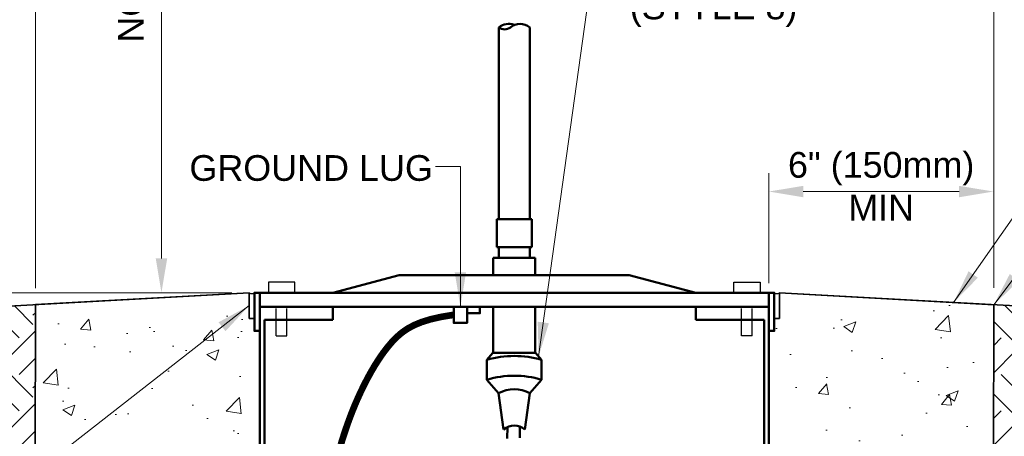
# Model space of a CAD drawing. Header units: inches. Extents: x 0 to 21.3, y 0 to 11.
# Tile 4 of 7: x 2 to 5.6, y 7.2 to 8.8. Entities that reach past the tile are written whole.
import ezdxf

# ---------------------------------------------------------------- set-up
doc = ezdxf.new("R2010")
doc.units = ezdxf.units.IN
doc.header["$LTSCALE"] = 0.375
doc.header["$MEASUREMENT"] = 0
doc.header["$PDSIZE"] = 2
doc.linetypes.add('HIDDEN2', pattern=[0.1875, 0.125, -0.0625])
doc.layers.get('DEFPOINTS').update_dxf_attribs({"linetype": 'CONTINUOUS'})
for name, color, linetype, lineweight in [('C-RUNW-SHLD', 6, 'CONTINUOUS', 35), ('E-AFLD-CIRC-SERS', 203, 'CONTINUOUS', 50), ('E-AFLD-LITE-RUNW', 203, 'CONTINUOUS', 50), ('E-GRND-EQUI', 83, 'CONTINUOUS', 50), ('G-ANNO-PATT', 252, 'CONTINUOUS', 18), ('S-FSTN-MISC', 13, 'CONTINUOUS', 25), ('S-JNTS-EXPJ', 124, 'CONTINUOUS', 25), ('S-SLAB-EDGE', 41, 'CONTINUOUS', 35)]:
    doc.layers.add(name, color=color, linetype=linetype, lineweight=lineweight)
doc.layers.add('G-ANNO-DIMS', color=7, linetype='CONTINUOUS')
doc.layers.add('G-ANNO-TEXT', color=7, linetype='CONTINUOUS')
doc.styles.add('01-E-BLDG-1_1', font='arial.ttf', dxfattribs={"height": 0.09375})
doc.dimstyles.new('01-E-BLDG-1_1', dxfattribs={"dimtxt": 0.09375, "dimasz": 0.125, "dimexe": 0.0625, "dimexo": 0.0625, "dimgap": 0.0625, "dimtad": 1, "dimdec": 4, "dimzin": 3, "dimdsep": 46, "dimlunit": 4, "dimtxsty": '01-E-BLDG-1_1', "dimcen": 0.0625, "dimclrd": 1, "dimclre": 1, "dimclrt": 256, "dimazin": 0, "dimtfac": 1, "dimtdec": 4, "dimtmove": 1, "dimatfit": 3, "dimfxl": 1, "dimfrac": 2, "dimtolj": 1, "dimtzin": 3, "dimlwd": 0, "dimlwe": 0, "dimarcsym": 0})
pattern_1 = [(45, (-0.29984, 0), (3e-17, 0.265165), [0.1875, -0.1875]), (45, (-0.34956, 0.04972), (3e-17, 0.265165), [0.1875, -0.1875]), (45, (-0.39928, 0.09944), (3e-17, 0.265165), [0.1875, -0.1875]), (135, (-0.39928, 0.13258), (-0.265165, 6e-17), [0.1875, -0.1875]), (135, (-0.34956, 0.1823), (-0.265165, 6e-17), [0.1875, -0.1875]), (135, (-0.29984, 0.23202), (-0.265165, 6e-17), [0.1875, -0.1875])]
pattern_2 = [(50, (-0.29984, 0), (0.448288, -0.03922), [0.046875, -0.515625]), (355, (-0.29984, 0), (-0.08672, 0.47012), [0.0375, -0.4125]), (100.4514, (-0.2625, -0.00327), (0.361568, 0.4309), [0.039838, -0.438214]), (46.184, (-0.29984, 0.125), (0.667026, -0.10345), [0.070312, -0.773437]), (96.636, (-0.24425, 0.1164), (0.584164, 0.608824), [0.059756, -0.65732]), (351.184, (-0.29984, 0.125), (0.584164, 0.608824), [0.05625, -0.61875]), (21, (-0.23734, 0.09375), (0.373067, -0.251637), [0.046875, -0.515625]), (326, (-0.23734, 0.09375), (0.152072, 0.453219), [0.0375, -0.4125]), (71.4514, (-0.20625, 0.0728), (0.525139, 0.201582), [0.039838, -0.438214]), (37.5, (-0.29984, 0), (0.0076, 0.2080587), [0, -0.4075, 0, -0.41875, 0, -0.4140625]), (7.5, (-0.29984, 0), (0.1644185, 0.2465073), [0, -0.23875, 0, -0.398125, 0, -0.1578125]), (327.5, (-0.43921, 0), (0.333639, -0.0140968), [0, -0.15625, 0, -0.4875, 0, -0.646875]), (317.5, (-0.50171, 0), (0.364491, 0.062566), [0, -0.203125, 0, -0.32375, 0, -0.459375])]

# ---------------------------------------------------------------- blocks, each defined once
blk = doc.blocks.new('*D1')
at = {"layer": 'DEFPOINTS', "color": 0, "transparency": 16777216}
for p in [(4.7701, 8.209), (5.5887, 8.209), (5.5887, 8.1414)]:
    blk.add_point(p, dxfattribs=at)
at = {"layer": 'G-ANNO-DIMS', "color": 1, "lineweight": 0, "transparency": 16777216}
blk.add_line((4.8951, 8.1414), (5.4637, 8.1414), dxfattribs=at)
at = {"layer": 'G-ANNO-DIMS', "color": 1, "transparency": 16777216}
for points in [[(4.8951, 8.1622), (4.8951, 8.1206), (4.7701, 8.1414)], [(5.4637, 8.1622), (5.4637, 8.1206), (5.5887, 8.1414)]]:
    blk.add_solid(points, dxfattribs=at)
at = {"layer": 'G-ANNO-DIMS', "transparency": 16777216, "insert": (5.1794, 8.1607), "char_height": 0.09375, "attachment_point": 5, "style": '01-E-BLDG-1_1'}
blk.add_mtext('\\A1;6" (150mm)\\PMIN', dxfattribs=at)
blk = doc.blocks.new('*D2')
at = {"layer": 'DEFPOINTS', "color": 0, "transparency": 16777216}
for p in [(1.5216, 7.7723), (2.8751, 7.7723), (1.5216, 7.6965)]:
    blk.add_point(p, dxfattribs=at)
at = {"layer": 'G-ANNO-DIMS', "color": 1, "lineweight": 0, "transparency": 16777216}
for p, q in [((1.5216, 7.8973), (1.5216, 9.2747)), ((2.8126, 7.7723), (1.4591, 7.7723)), ((1.5216, 7.6965), (1.5216, 7.7723)), ((1.5216, 7.5715), (1.5216, 7.4465))]:
    blk.add_line(p, q, dxfattribs=at)
at = {"layer": 'G-ANNO-DIMS', "color": 1, "transparency": 16777216}
for points in [[(1.5008, 7.8973), (1.5424, 7.8973), (1.5216, 7.7723)], [(1.5008, 7.5715), (1.5424, 7.5715), (1.5216, 7.6965)]]:
    blk.add_solid(points, dxfattribs=at)
at = {"layer": 'G-ANNO-DIMS', "transparency": 16777216, "insert": (1.3976, 8.6485), "char_height": 0.09375, "width": 1.233075, "attachment_point": 5, "rotation": 90, "style": '01-E-BLDG-1_1'}
blk.add_mtext('\\A1;1" (25mm) CROWN', dxfattribs=at)
blk = doc.blocks.new('*D3')
at = {"layer": 'DEFPOINTS', "color": 0, "transparency": 16777216}
for p in [(2.5556, 10.0706), (3.8419, 10.0706), (2.8751, 7.7723)]:
    blk.add_point(p, dxfattribs=at)
at = {"layer": 'G-ANNO-DIMS', "color": 1, "lineweight": 0, "transparency": 16777216}
for p, q in [((3.7794, 10.0706), (2.4931, 10.0706)), ((2.5556, 7.8973), (2.5556, 9.9456))]:
    blk.add_line(p, q, dxfattribs=at)
at = {"layer": 'G-ANNO-DIMS', "color": 1, "transparency": 16777216}
for points in [[(2.5348, 9.9456), (2.5765, 9.9456), (2.5556, 10.0706)], [(2.5348, 7.8973), (2.5765, 7.8973), (2.5556, 7.7723)]]:
    blk.add_solid(points, dxfattribs=at)
at = {"layer": 'G-ANNO-DIMS', "transparency": 16777216, "insert": (2.4446, 8.9214), "char_height": 0.09375, "attachment_point": 5, "rotation": 90, "style": '01-E-BLDG-1_1'}
blk.add_mtext('\\A1;NOTE 1', dxfattribs=at)
blk = doc.blocks.new('*D4')
at = {"layer": 'DEFPOINTS', "color": 0, "transparency": 16777216}
for p in [(5.59, 10.3894), (2.0963, 7.7268), (5.59, 7.728)]:
    blk.add_point(p, dxfattribs=at)
at = {"layer": 'G-ANNO-DIMS', "color": 1, "lineweight": 0, "transparency": 16777216}
for p, q in [((2.0963, 7.7893), (2.0963, 10.4519)), ((5.59, 7.7905), (5.59, 10.4519)), ((2.2213, 10.3894), (5.465, 10.3894))]:
    blk.add_line(p, q, dxfattribs=at)
at = {"layer": 'G-ANNO-DIMS', "color": 1, "transparency": 16777216}
for points in [[(2.2213, 10.4102), (2.2213, 10.3686), (2.0963, 10.3894)], [(5.465, 10.4102), (5.465, 10.3686), (5.59, 10.3894)]]:
    blk.add_solid(points, dxfattribs=at)

msp = doc.modelspace()

# ---------------------------------------------------------------- hatches: boundary and pattern name
at = {"layer": 'G-ANNO-PATT'}
h = msp.add_hatch(dxfattribs=at)
h.set_pattern_fill('AR-CONC', color=256, scale=0.0625)
h.set_pattern_definition(pattern_2)
edge = h.paths.add_edge_path()
edge.add_line((2.09509, 4.63019), (2.54699, 4.63019))
edge.add_line((2.54699, 4.63019), (2.54699, 4.65194))
edge.add_line((2.54699, 4.65194), (2.89692, 4.65194))
edge.add_arc((2.89692, 4.6688), 0.01686, 270, 360)
edge.add_line((2.91378, 4.6688), (2.91378, 6.91728))
edge.add_arc((2.89434, 6.91728), 0.01944, 0, 90)
edge.add_line((2.89434, 6.93672), (2.79714, 6.93672))
edge.add_line((2.79714, 6.93672), (2.79714, 6.99504))
edge.add_line((2.79714, 6.99504), (2.89434, 6.99504))
edge.add_arc((2.89434, 7.01448), 0.01944, 270, 360)
edge.add_line((2.91378, 7.01448), (2.91378, 7.63297))
edge.add_line((2.91378, 7.63297), (2.89444, 7.63297))
edge.add_line((2.89444, 7.63297), (2.89444, 7.67801))
edge.add_line((2.89444, 7.67801), (2.8751, 7.67801))
edge.add_line((2.8751, 7.67801), (2.8751, 7.77228))
edge.add_line((2.8751, 7.77228), (2.09626, 7.72678))
edge.add_line((2.09626, 7.72678), (2.09509, 4.63019))
h = msp.add_hatch(dxfattribs=at)
h.set_pattern_fill('AR-CONC', color=256, scale=0.0625)
h.set_pattern_definition(pattern_2)
edge = h.paths.add_edge_path()
edge.add_line((5.58871, 4.63019), (4.80036, 4.63019))
edge.add_line((4.80036, 4.63019), (4.80036, 4.65919))
edge.add_arc((4.77012, 4.65919), 0.03024, 0, 90)
edge.add_line((4.77012, 4.68943), (4.77012, 6.91728))
edge.add_arc((4.78947, 6.91737), 0.01936, 89.75244, 180.24756, ccw=False)
edge.add_line((4.78956, 6.93672), (4.88675, 6.93672))
edge.add_line((4.88675, 6.93672), (4.88675, 6.99504))
edge.add_line((4.88675, 6.99504), (4.78956, 6.99504))
edge.add_arc((4.78956, 7.01448), 0.01944, 180, 270, ccw=False)
edge.add_line((4.77012, 7.01448), (4.77012, 7.63297))
edge.add_line((4.77012, 7.63297), (4.78945, 7.63297))
edge.add_line((4.78945, 7.63297), (4.78945, 7.67801))
edge.add_line((4.78945, 7.67801), (4.80879, 7.67801))
edge.add_line((4.80879, 7.67801), (4.80879, 7.77228))
edge.add_line((4.80879, 7.77228), (5.58998, 7.72797))
edge.add_line((5.58998, 7.72797), (5.58871, 4.63019))
h = msp.add_hatch(dxfattribs=at)
h.set_pattern_fill('EARTH', color=256, scale=0.75, angle=45, style=0)
h.set_pattern_definition(pattern_1)
edge = h.paths.add_edge_path()
edge.add_arc((4.37509, 3.23114), 0.67188, 175.67949, 225.72881, ccw=False)
edge.add_line((3.70512, 3.28176), (2.09509, 3.28131))
edge.add_line((2.09509, 3.28131), (2.09509, 4.2628))
edge.add_line((2.09509, 4.2628), (1.54064, 4.2628))
edge.add_arc((1.62487, 4.35454), 0.12454, 179.86823, 227.44378, ccw=False)
edge.add_line((1.50033, 4.35483), (1.32245, 4.35483))
edge.add_arc((1.33131, 4.36333), 0.01228, 145.44881, 223.80672, ccw=False)
edge.add_arc((1.33131, 4.37727), 0.01228, 136.19318, 214.55121, ccw=False)
edge.add_line((1.32245, 4.38577), (1.50431, 4.38577))
edge.add_arc((1.62487, 4.35454), 0.12454, 132.41422, 165.48081, ccw=False)
edge.add_arc((1.62487, 4.53844), 0.12454, 132.55622, 227.58578, ccw=False)
edge.add_line((1.54064, 4.63019), (2.09509, 4.63019))
edge.add_line((2.09509, 4.63019), (2.09509, 6.45905))
edge.add_line((2.09509, 6.45905), (2.09626, 7.72678))
edge.add_line((2.09626, 7.72678), (1.52159, 7.69655))
edge.add_line((1.52159, 7.69655), (0.80759, 7.69655))
edge.add_line((0.80759, 7.69655), (0.84585, 7.40495))
edge.add_line((0.84585, 7.40495), (1.88062, 7.4015))
edge.add_line((1.88062, 7.4015), (1.89621, 4.77821))
edge.add_line((1.89621, 4.77821), (1.56235, 4.77347))
edge.add_line((1.56235, 4.77347), (1.25034, 4.59639))
edge.add_line((1.25034, 4.59639), (1.2685, 4.18293))
edge.add_line((1.2685, 4.18293), (1.92354, 4.11269))
edge.add_line((1.92354, 4.11269), (2.02058, 2.91319))
edge.add_line((2.02058, 2.91319), (2.09711, 2.83802))
edge.add_line((2.09711, 2.83802), (3.90608, 2.75005))
h = msp.add_hatch(dxfattribs=at)
h.set_pattern_fill('EARTH', color=256, scale=0.75, angle=45, style=0)
h.set_pattern_definition(pattern_1)
h.paths.add_polyline_path([(5.58871, 4.63019), (5.82484, 4.63019), (5.82542, 7.58846), (6.34876, 7.58512), (6.34091, 7.69655), (6.16222, 7.69655), (5.58998, 7.72797), (5.58871, 6.45905)])
edge = h.paths.add_edge_path()
edge.add_arc((4.37392, 3.2326), 0.3964, 172.94049, 234.08819)
edge.add_line((4.14142, 2.91155), (5.22115, 2.90442))
edge.add_line((5.22115, 2.90442), (5.8215, 2.921))
edge.add_line((5.8215, 2.921), (5.83668, 3.5919))
edge.add_line((5.83668, 3.5919), (5.66465, 3.67765))
edge.add_line((5.66465, 3.67765), (5.66532, 3.99663))
edge.add_line((5.66532, 3.99663), (5.84427, 3.99888))
edge.add_line((5.84427, 3.99888), (5.85186, 4.2628))
edge.add_line((5.85186, 4.2628), (5.58871, 4.2628))
edge.add_line((5.58871, 4.2628), (5.58871, 3.28131))
edge.add_line((5.58871, 3.28131), (3.98053, 3.28132))

# ---------------------------------------------------------------- linework, layer by layer
at = {"layer": 'C-RUNW-SHLD'}
for p, q in [((1.52159, 7.69655), (2.8751, 7.77228)), ((4.80879, 7.77228), (6.16222, 7.69655))]:
    msp.add_line(p, q, dxfattribs=at)
at = {"layer": 'E-AFLD-CIRC-SERS'}
for points in [[(3.81642, 7.24087), (3.81714, 7.28196)], [(3.86178, 7.2425), (3.86266, 7.28356)]]:
    msp.add_lwpolyline(points, dxfattribs=at)
at = {"layer": 'E-AFLD-LITE-RUNW'}
for p, q in [((3.78561, 8.04034), (3.78561, 8.74045)), ((3.8982, 8.04034), (3.8982, 8.74045)), ((3.77803, 8.04034), (3.90578, 8.04034)), ((3.77803, 7.93819), (3.77803, 8.04034)), ((3.90578, 7.93819), (3.90578, 8.04034)), ((3.77803, 7.93819), (3.90578, 7.93819)), ((3.78561, 7.8998), (3.78561, 7.93819)), ((3.8982, 7.8998), (3.8982, 7.93819)), ((3.76523, 7.83604), (3.76523, 7.8998)), ((3.76523, 7.8998), (3.91857, 7.8998)), ((3.91857, 7.83604), (3.91857, 7.8998)), ((3.1805, 7.77228), (3.42282, 7.83604)), ((3.42282, 7.83604), (4.26099, 7.83604)), ((4.5033, 7.77228), (4.26099, 7.83604)), ((2.91378, 7.77228), (4.77003, 7.77228)), ((2.91378, 7.72109), (4.77012, 7.72109)), ((3.1805, 7.67373), (3.1805, 7.72109)), ((3.76523, 7.72109), (3.76523, 7.55266)), ((3.91857, 7.55266), (3.91857, 7.72109)), ((4.5033, 7.67373), (4.5033, 7.72109)), ((2.91378, 7.5589), (2.91378, 7.67373)), ((2.93073, 7.67373), (3.1805, 7.67373)), ((2.93073, 7.67373), (2.93073, 4.6688)), ((4.5033, 7.67373), (4.75317, 7.67373)), ((4.75317, 7.67373), (4.75317, 4.65919)), ((4.77012, 7.63297), (4.77012, 7.5589)), ((2.91378, 7.48235), (2.91378, 7.5589)), ((3.76429, 7.55266), (3.7422, 7.52728)), ((3.76523, 7.55266), (3.91857, 7.55266)), ((3.76523, 7.55266), (3.91857, 7.55266)), ((3.91949, 7.55266), (3.94158, 7.52725)), ((4.77012, 7.5589), (4.77012, 7.48235)), ((3.7422, 7.52728), (3.74219, 7.45503)), ((3.94158, 7.52725), (3.94157, 7.455)), ((2.91378, 4.6688), (2.91378, 7.48235)), ((4.77012, 4.65919), (4.77012, 7.48235)), ((3.78468, 7.40616), (3.74219, 7.45503)), ((3.89907, 7.40614), (3.94157, 7.455)), ((3.80298, 7.27295), (3.78468, 7.40616)), ((3.88073, 7.27294), (3.89907, 7.40614))]:
    msp.add_line(p, q, dxfattribs=at)
for points in [[(2.91378, 7.63297), (2.89444, 7.63297), (2.89444, 7.77228), (2.91378, 7.77228)], [(4.77012, 7.63297), (4.78945, 7.63297), (4.78945, 7.77228), (4.77012, 7.77228)]]:
    msp.add_lwpolyline(points, close=True, dxfattribs=at)
for centre, radius, start, end in [((3.82086, 8.69835), 0.05491, 67.47079, 129.94331), ((3.80665, 8.76558), 0.03277, 230.05669, 309.94331), ((3.86294, 8.69835), 0.05491, 50.05669, 129.94331), ((3.84185, 7.18832), 0.3533, 73.60249, 106.38136), ((3.84184, 7.11607), 0.3533, 73.60249, 106.38136), ((3.84186, 7.29939), 0.12112, 61.81227, 118.17158), ((3.84185, 7.22749), 0.05981, 49.454, 130.52986)]:
    msp.add_arc(centre, radius, start, end, dxfattribs=at)
at = {"layer": 'E-GRND-EQUI', "linetype": 'Continuous'}
for points in [[(3.6697, 7.72109), (3.6697, 7.6622), (3.62125, 7.6622), (3.62125, 7.72109)], [(3.6697, 7.72109), (3.6697, 7.69757), (3.7164, 7.69757), (3.7164, 7.72109)]]:
    msp.add_lwpolyline(points, close=True, dxfattribs=at)
at = {"layer": 'E-GRND-EQUI', "linetype": 'Continuous', "const_width": 0.02424}
msp.add_lwpolyline([(3.20946, 7.2183), (3.21941, 7.24996), (3.2293, 7.27966), (3.23925, 7.30773), (3.24938, 7.33451), (3.25982, 7.36034), (3.27069, 7.38555), (3.28211, 7.41047), (3.29418, 7.43535), (3.30691, 7.46006), (3.32028, 7.4844), (3.33429, 7.50815), (3.34892, 7.53109), (3.36415, 7.55301), (3.37998, 7.57371), (3.39639, 7.59296), (3.41351, 7.6106), (3.43206, 7.62662), (3.45288, 7.64109), (3.47685, 7.65404), (3.50481, 7.66552), (3.53762, 7.67559), (3.57615, 7.68428), (3.62125, 7.69164)], dxfattribs=at)
at = {"layer": 'G-ANNO-DIMS', "color": 1, "lineweight": 0}
msp.add_line((4.77012, 8.20898), (4.77012, 7.80755), dxfattribs=at)
at = {"layer": 'S-FSTN-MISC'}
for p, q in [((3.04202, 7.81095), (2.94534, 7.81095)), ((2.94534, 7.81095), (2.94534, 7.77228)), ((3.04202, 7.77228), (3.04202, 7.81095)), ((4.64179, 7.77228), (4.64179, 7.81095)), ((4.64179, 7.81095), (4.73847, 7.81095)), ((4.73847, 7.81095), (4.73847, 7.77228)), ((4.77003, 7.77228), (2.91378, 7.77228)), ((2.94534, 7.77228), (2.96467, 7.77228)), ((3.02268, 7.77228), (3.04202, 7.77228)), ((4.66112, 7.77228), (4.64179, 7.77228)), ((4.73847, 7.77228), (4.71913, 7.77228)), ((2.97434, 7.61474), (3.01301, 7.61474)), ((4.70946, 7.61474), (4.67079, 7.61474))]:
    msp.add_line(p, q, dxfattribs=at)
at = {"layer": 'S-FSTN-MISC', "linetype": 'HIDDEN2'}
for p, q in [((2.97434, 7.61474), (2.97434, 7.77228)), ((3.01301, 7.61474), (3.01301, 7.77228)), ((4.66991, 7.61474), (4.66991, 7.77228)), ((4.70859, 7.61474), (4.70859, 7.77228))]:
    msp.add_line(p, q, dxfattribs=at)
at = {"layer": 'S-JNTS-EXPJ'}
for points in [[(2.89444, 7.77228), (2.89444, 7.67801), (2.8751, 7.67801), (2.8751, 7.77228)], [(4.78945, 7.77228), (4.78945, 7.67801), (4.80879, 7.67801), (4.80879, 7.77228)]]:
    msp.add_lwpolyline(points, dxfattribs=at)
for centre in [(2.88477, 7.78417), (4.79912, 7.78417)]:
    msp.add_arc(centre, 0.01532, 230.8825, 309.1175, dxfattribs=at)
at = {"layer": 'S-SLAB-EDGE'}
for p, q in [((2.8751, 7.77228), (2.09616, 7.7287)), ((2.8751, 7.67801), (2.8751, 7.77228)), ((4.80879, 7.67801), (4.80879, 7.77228)), ((4.80879, 7.77228), (5.58998, 7.72797)), ((2.09616, 7.7287), (2.09509, 6.45905)), ((5.58998, 7.72797), (5.58871, 6.45905)), ((2.89444, 7.67801), (2.8751, 7.67801)), ((2.89444, 7.63297), (2.89444, 7.67801)), ((4.78945, 7.63297), (4.78945, 7.67801)), ((4.78945, 7.67801), (4.80879, 7.67801)), ((2.91378, 7.63297), (2.89444, 7.63297)), ((2.91378, 7.01448), (2.91378, 7.63297)), ((4.77012, 7.01448), (4.77012, 7.63297)), ((4.77012, 7.63297), (4.78945, 7.63297))]:
    msp.add_line(p, q, dxfattribs=at)

# ---------------------------------------------------------------- texts
at = {"layer": 'G-ANNO-TEXT', "char_height": 0.09375, "attachment_point": 1, "rotation": 360, "style": '01-E-BLDG-1_1'}
for s, insert, width in [('\\A1;L-823 SECONDARY CONNECTOR (STYLE 8)', (4.26287, 9.1762), 1.271889), ('\\A1;GROUND LUG', (2.65749, 8.27421), 0.9367168)]:
    msp.add_mtext(s, dxfattribs=dict(at, insert=insert, width=width))

# ---------------------------------------------------------------- dimensions: what is measured, and where the dimension line sits
at = {"layer": 'G-ANNO-DIMS'}
for base, p1, p2, text, override, picture, middle in [((5.58998, 10.38941), (2.09626, 7.72678), (5.58998, 7.72797), ' ', {"dimtmove": 0}, '*D4', (3.84312, 10.38941)), ((5.58871, 8.14138), (4.77012, 8.20898), (5.58871, 8.20898), '6" (150mm)\\PMIN', {"dimse1": 1, "dimse2": 1}, '*D1', (5.17942, 7.9724))]:
    dim = msp.add_linear_dim(base=base, p1=p1, p2=p2, text=text, dimstyle='01-E-BLDG-1_1', override=override, dxfattribs=at)
    dim.commit()
    dim.dimension.update_dxf_attribs({"geometry": picture, "text_midpoint": middle, "dimtype": 160})
for base, p1, p2, text, picture, middle in [((2.55563, 10.07057), (2.8751, 7.77228), (3.8419, 10.07057), 'NOTE 1', '*D3', (2.55563, 8.92142)), ((1.52159, 7.77228), (1.52159, 7.69655), (2.8751, 7.77228), '1" (25mm) CROWN', '*D2', (1.52159, 8.64849))]:
    dim = msp.add_linear_dim(base=base, p1=p1, p2=p2, angle=90, text=text, dimstyle='01-E-BLDG-1_1', override={"dimse1": 1, "dimtmove": 0}, dxfattribs=at)
    dim.commit()
    dim.dimension.update_dxf_attribs({"geometry": picture, "text_midpoint": middle, "dimtype": 160})

# ---------------------------------------------------------------- leaders
at = {"layer": 'G-ANNO-TEXT'}
for points in [[(3.93054, 7.53995), (4.15105, 9.13017), (4.2158, 9.13017)], [(3.64547, 7.72109), (3.64547, 8.23295), (3.5548, 8.23295)]]:
    msp.add_leader(points, dimstyle='01-E-BLDG-1_1', override={"dimgap": 0.0625, "dimtad": 0}, dxfattribs=at)
for points in [[(5.44332, 7.73628), (5.93305, 8.43755), (6.0541, 8.43755)], [(5.58998, 7.72797), (5.93305, 8.18791), (6.0541, 8.18791)], [(2.8751, 7.72514), (1.72196, 6.82451), (0.91622, 6.82451)], [(4.75317, 6.82841), (6.32619, 7.47738), (6.50985, 7.47738)]]:
    msp.add_leader(points, dimstyle='01-E-BLDG-1_1', dxfattribs=at)

doc.saveas('drawing.dxf')
